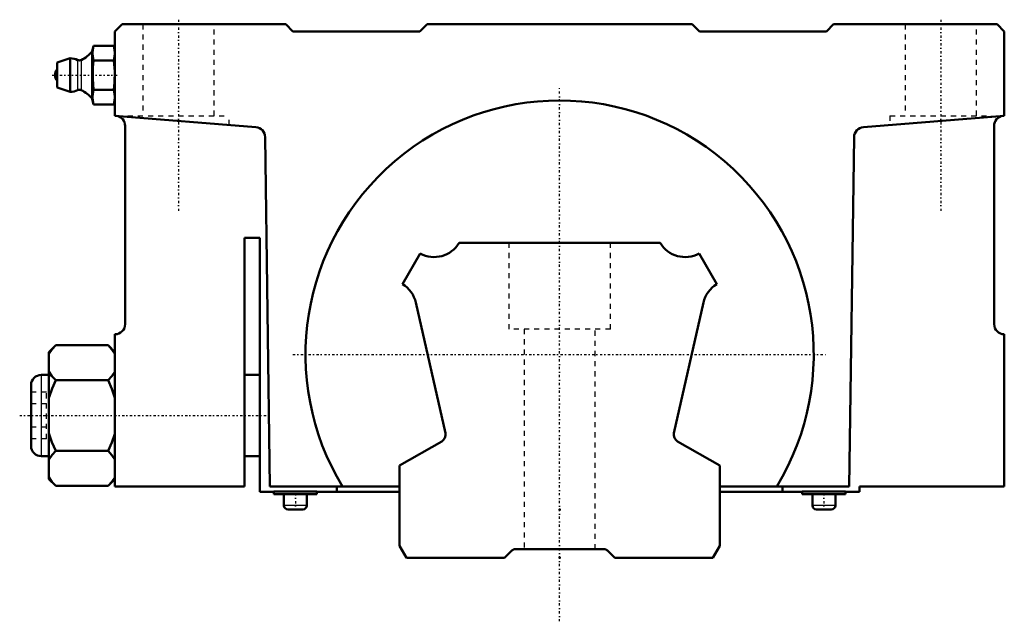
# Model space of a CAD drawing. Header units: millimetres. Extents: x -106 to 88, y -13 to 106.
import ezdxf

# ---------------------------------------------------------------- set-up
doc = ezdxf.new("R2010")
doc.units = ezdxf.units.MM
doc.linetypes.add('Center', pattern=[1.5, 0.45, -0.5, 0.05, -0.5])
doc.linetypes.add('Dashed', pattern=[2, 1, -1])
for name, color, linetype, lineweight in [('2d ConnectionPoints', 7, 'Continuous', 50), ('AM_0', 7, 'Continuous', 50), ('AM_4', 3, 'Continuous', 25), ('AM_7', 7, 'Center', 25), ('AM_9', 6, 'Dashed', 25)]:
    doc.layers.add(name, color=color, linetype=linetype, lineweight=lineweight)

# ---------------------------------------------------------------- blocks, each defined once
blk = doc.blocks.new('1_NSR70TBC_0_in_NSR70TBC11270LG350APT18560000_2')
at = {"layer": 'AM_0'}
for p, q in [((-86.1, 105), (-87.5, 103.6)), ((-53.9, 105), (-86.1, 105)), ((-52.5, 103.6), (-53.9, 105)), ((-26.1, 105), (-27.5, 103.6)), ((26.1, 105), (-26.1, 105)), ((27.5, 103.6), (26.1, 105)), ((53.9, 105), (52.5, 103.6)), ((86.1, 105), (53.9, 105)), ((87.5, 103.6), (86.1, 105)), ((-87.5, 103.6), (-87.5, 87)), ((-27.5, 103.6), (-52.5, 103.6)), ((52.5, 103.6), (27.5, 103.6)), ((87.5, 87), (87.5, 103.6)), ((-91.7, 100.77), (-91.99, 99.69)), ((-91.7, 100.77), (-87.73, 100.77)), ((-87.5, 99.9), (-87.73, 100.77)), ((-91.99, 99.69), (-91.99, 90.31)), ((-96.3, 98.3), (-98.9, 97.46)), ((-98.9, 97.46), (-98.9, 92.54)), ((-96.3, 98.3), (-96.3, 91.7)), ((-91.7, 97.89), (-87.73, 97.89)), ((-98.9, 92.54), (-96.3, 91.7)), ((-91.7, 92.11), (-87.73, 92.11)), ((-91.99, 90.31), (-91.7, 89.23)), ((-91.7, 89.23), (-87.73, 89.23)), ((-87.73, 89.23), (-87.5, 90.1)), ((-87.5, 87), (-59.78, 84.75)), ((59.78, 84.75), (87.5, 87)), ((-85.5, 85), (-85.5, 46)), ((85.5, 46), (85.5, 85)), ((-57.94, 82.78), (-57, 14)), ((57, 14), (57.94, 82.78)), ((-62, 14), (-62, 63)), ((-62, 63), (-59, 63)), ((-59, 63), (-59, 13)), ((-87.5, 44), (-87.5, 14)), ((87.5, 14), (87.5, 44)), ((-99.14, 41.86), (-100.5, 40.5)), ((-99.14, 41.86), (-88.86, 41.86)), ((-87.5, 40.5), (-88.86, 41.86)), ((-100.5, 40.5), (-100.5, 15.5)), ((-100.5, 36), (-102, 36)), ((-99.14, 34.93), (-88.86, 34.93)), ((-59, 36), (-62, 36)), ((-104, 34), (-104, 22)), ((-102, 20), (-100.5, 20)), ((-99.14, 21.07), (-88.86, 21.07)), ((-62, 20), (-59, 20)), ((-100.5, 15.5), (-99.14, 14.14)), ((-99.14, 14.14), (-88.86, 14.14)), ((-88.86, 14.14), (-87.5, 15.5)), ((-87.5, 14), (-62, 14)), ((-57, 14), (-31.5, 14)), ((-43.87, 14), (-43.87, 13)), ((31.5, 14), (57, 14)), ((43.87, 14), (43.87, 13)), ((59, 14), (59, 13)), ((59, 14), (87.5, 14)), ((-59, 13), (-56.25, 13)), ((-47.75, 13.05), (-56.25, 13.05)), ((-56.25, 13.05), (-56.25, 12.55)), ((-56.25, 12.55), (-47.75, 12.55)), ((-54.25, 12.55), (-54.25, 10.3)), ((-49.75, 10.3), (-49.75, 12.55)), ((-47.75, 12.55), (-47.75, 13.05)), ((-47.75, 13), (-31.5, 13)), ((31.5, 13), (47.75, 13)), ((56.25, 13.05), (47.75, 13.05)), ((47.75, 13.05), (47.75, 12.55)), ((47.75, 12.55), (56.25, 12.55)), ((49.75, 12.55), (49.75, 10.3)), ((54.25, 10.3), (54.25, 12.55)), ((56.25, 12.55), (56.25, 13.05)), ((56.25, 13), (59, 13)), ((-50.55, 9.5), (-53.45, 9.5)), ((53.45, 9.5), (50.55, 9.5))]:
    blk.add_line(p, q, dxfattribs=at)
for points in [[(-91.7, 97.89), (-91.85, 98.6), (-91.9, 99.32), (-91.85, 100.05), (-91.7, 100.77)], [(-87.73, 100.77), (-87.58, 100.06), (-87.53, 99.34), (-87.58, 98.61), (-87.73, 97.89)], [(-91.7, 92.11), (-91.89, 94.28), (-91.85, 96.48), (-91.7, 97.89)], [(-87.73, 97.89), (-87.54, 95.72), (-87.58, 93.51), (-87.73, 92.11)], [(-91.7, 89.23), (-91.85, 89.94), (-91.9, 90.66), (-91.85, 91.39), (-91.7, 92.11)], [(-87.73, 92.11), (-87.58, 91.4), (-87.53, 90.68), (-87.58, 89.95), (-87.73, 89.23)], [(-100.5, 40.14), (-100.47, 40.19), (-99.89, 41.04), (-99.14, 41.86)], [(-88.86, 41.86), (-88.1, 41.02), (-87.5, 40.14)], [(-99.14, 34.93), (-99.9, 35.77), (-100.5, 36.64)], [(-100.5, 31.5), (-100.47, 31.6), (-99.89, 33.29), (-99.14, 34.93)], [(-87.5, 36.64), (-87.53, 36.59), (-88.11, 35.75), (-88.86, 34.93)], [(-88.86, 34.93), (-88.1, 33.25), (-87.5, 31.5)], [(-99.14, 21.07), (-99.9, 22.75), (-100.5, 24.5)], [(-87.5, 24.5), (-87.53, 24.4), (-88.11, 22.71), (-88.86, 21.07)], [(-100.5, 19.36), (-100.47, 19.41), (-99.89, 20.25), (-99.14, 21.07)], [(-88.86, 21.07), (-88.1, 20.23), (-87.5, 19.36)], [(-99.14, 14.14), (-99.9, 14.98), (-100.5, 15.86)], [(-87.5, 15.86), (-87.53, 15.81), (-88.11, 14.96), (-88.86, 14.14)]]:
    blk.add_lwpolyline(points, dxfattribs=at)
for centre, radius, start, end in [((-96.7, 103.4), 6, 294.9708, 321.7548), ((-96.3, 95), 3.3, 64.0327, 90), ((-94.5, 98.69), 0.8, 244.0327, 294.9708), ((-97.48, 95), 1.82, 141.1099, 218.8901), ((-96.3, 95), 3.3, 270, 295.9673), ((-94.5, 91.31), 0.8, 65.0292, 115.9673), ((-96.7, 86.6), 6, 38.2452, 65.0292), ((0, 40), 50, 328.6677, 211.3323), ((-87.5, 85), 2, 360, 80.7167), ((87.5, 85), 2, 99.2833, 180), ((-59.94, 82.76), 2, 0.7848, 85.3584), ((59.94, 82.76), 2, 94.6416, 179.2152), ((-87.5, 46), 2, 270, 0), ((87.5, 46), 2, 180, 270), ((-102, 34), 2, 90, 180), ((-102, 22), 2, 180, 270), ((-53.45, 10.3), 0.8, 180, 270), ((-50.55, 10.3), 0.8, 270, 0), ((50.55, 10.3), 0.8, 180, 270), ((53.45, 10.3), 0.8, 270, 0)]:
    blk.add_arc(centre, radius, start, end, dxfattribs=at)
at = {"layer": 'AM_4'}
for p, q in [((-94.86, 97.97), (-94.86, 92.03)), ((-94.17, 97.96), (-94.17, 92.04)), ((-102, 36), (-102, 20)), ((-49.75, 10.3), (-54.25, 10.3)), ((54.25, 10.3), (49.75, 10.3))]:
    blk.add_line(p, q, dxfattribs=at)
at = {"layer": 'AM_7'}
for p, q in [((-75, 105.9), (-75, 68.1)), ((75, 105.9), (75, 68.1)), ((-99.89, 95), (-86.91, 95)), ((0, -12.5), (0, 92.5)), ((-52.5, 40), (52.5, 40)), ((-106.25, 28), (-56.75, 28)), ((-52, 12.7), (-52, 9.35)), ((52, 12.7), (52, 9.35))]:
    blk.add_line(p, q, dxfattribs=at)
at = {"layer": 'AM_9'}
for p, q in [((-82, 105), (-82, 87)), ((-68, 87), (-68, 105)), ((68, 105), (68, 87)), ((82, 87), (82, 105)), ((-85, 87), (-65, 87)), ((-85, 87), (-85, 86.8)), ((-65, 85.17), (-65, 87)), ((65, 87), (85, 87)), ((65, 87), (65, 85.17)), ((85, 86.8), (85, 87)), ((-101, 32.62), (-104, 32.62)), ((-101, 23.38), (-101, 32.62)), ((-101, 30.31), (-104, 30.31)), ((-101, 25.69), (-104, 25.69)), ((-101, 23.38), (-104, 23.38)), ((-56.25, 13), (-47.75, 13)), ((47.75, 13), (56.25, 13))]:
    blk.add_line(p, q, dxfattribs=at)
blk = doc.blocks.new('2_NSR70TBC127035_Track_0_in_NSR70TBC11270LG350APT18560000_2')
at = {"layer": 'AM_0'}
for p, q in [((19.77, 62), (-19.77, 62)), ((-27.45, 59.86), (-30.91, 53.87)), ((30.91, 53.87), (27.45, 59.86)), ((-28.29, 50.22), (-22.48, 24.54)), ((22.48, 24.54), (28.29, 50.22)), ((-23.2, 22.91), (-31.5, 18.17)), ((31.5, 18.17), (23.2, 22.91)), ((-31.5, 18.17), (-31.5, 2.38)), ((31.5, 2.38), (31.5, 18.17)), ((-31.5, 2.38), (-30.13, 0)), ((30.13, 0), (31.5, 2.38)), ((-30.13, 0), (-10.83, 0)), ((-10.83, 0), (-9.42, 1.41)), ((-8.71, 1.7), (8.71, 1.7)), ((9.42, 1.41), (10.83, 0)), ((10.83, 0), (30.13, 0))]:
    blk.add_line(p, q, dxfattribs=at)
for centre, radius, start, end in [((-24.73, 64.96), 5.78, 241.948, 329.1955), ((24.73, 64.96), 5.78, 210.8045, 298.052), ((-33.93, 48.94), 5.78, 12.7511, 58.4761), ((33.93, 48.94), 5.78, 121.5239, 167.2489), ((-23.94, 24.21), 1.5, 299.7044, 12.7511), ((23.95, 24.21), 1.5, 167.2489, 240.2956), ((-8.71, 0.7), 1, 90, 135), ((8.71, 0.7), 1, 45, 90)]:
    blk.add_arc(centre, radius, start, end, dxfattribs=at)
at = {"layer": 'AM_9'}
for p, q in [((-10, 62), (-10, 45)), ((10, 45), (10, 62)), ((10, 45), (-10, 45)), ((-7, 45), (-7, 1.7)), ((7, 1.7), (7, 45))]:
    blk.add_line(p, q, dxfattribs=at)

msp = doc.modelspace()

# ---------------------------------------------------------------- linework, layer by layer
at = {"layer": '2d ConnectionPoints'}
for p in [(0, 9.5), (0, 0), (0, 0)]:
    msp.add_point(p, dxfattribs=at)

# ---------------------------------------------------------------- block references
for name in ['1_NSR70TBC_0_in_NSR70TBC11270LG350APT18560000_2', '2_NSR70TBC127035_Track_0_in_NSR70TBC11270LG350APT18560000_2']:
    msp.add_blockref(name, (0, 0))

doc.saveas('drawing.dxf')
